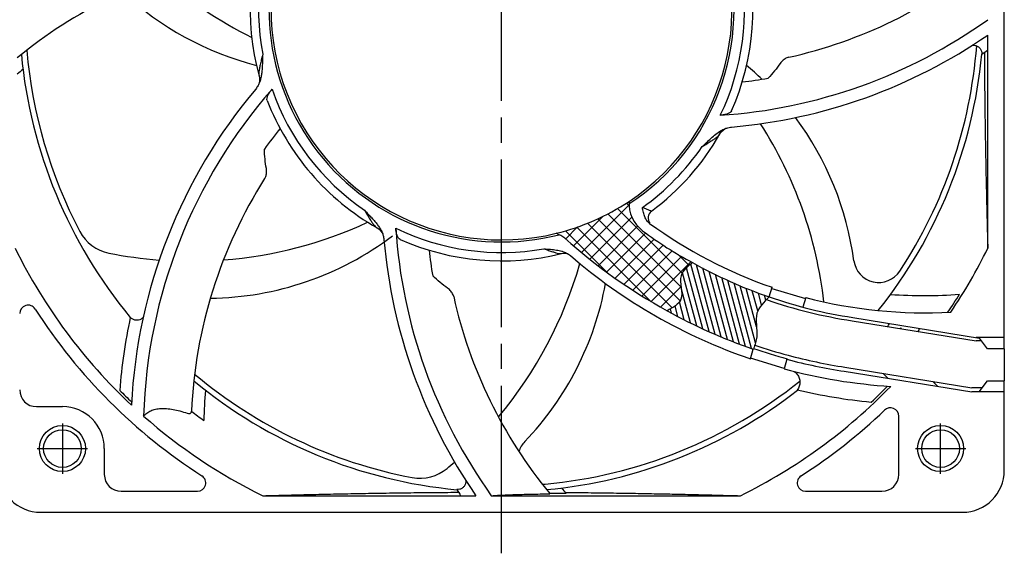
# Model space of a CAD drawing. Header units: millimetres. Extents: x 0 to 594, y 0 to 420.
# Tile 1 of 2: x 90 to 207, y 168 to 231. Entities that reach past the tile are written whole.
import ezdxf

# ---------------------------------------------------------------- set-up
doc = ezdxf.new("R2010")
doc.units = ezdxf.units.MM
doc.linetypes.add('CENTER', pattern=[27, 20, -2, 3, -2])

msp = doc.modelspace()

# ---------------------------------------------------------------- hatches: boundary and pattern name
at = {"ltscale": 0.7869124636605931}
h = msp.add_hatch(dxfattribs=at)
h.set_pattern_fill('ANSI37', scale=10, style=0)
h.set_pattern_definition([(45, (1622.375347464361, -614.6551905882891), (-0.8838834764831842, 0.8838834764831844), []), (135, (1622.375347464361, -614.6551905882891), (-0.8838834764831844, -0.8838834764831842), [])])
edge = h.paths.add_edge_path()
edge.add_spline(control_points=[(166.7486042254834, 196.5478419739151), (167.4636715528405, 196.9290728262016), (169.1133352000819, 197.8085741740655), (167.8012431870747, 200.7310802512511), (169.2080611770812, 201.8200318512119), (169.8061986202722, 202.283021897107)], knot_values=[0, 0, 0, 0, 2.150572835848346, 4.961381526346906, 7.040385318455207, 7.040385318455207, 7.040385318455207, 7.040385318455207], degree=3, periodic=0)
edge.add_arc((190.8050281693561, 241.6933097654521), 44.6555890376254, 232.8532893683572, 241.95014470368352, ccw=False)
edge.add_arc((166.2058383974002, 209.3235945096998), 4, 176.1465010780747, 233.72855396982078, ccw=False)
edge.add_arc((147.0000000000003, 232.5000000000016), 27.50000000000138, 283.74755738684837, 303.59153109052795, ccw=False)
edge.add_arc((150.1384859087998, 198.5447366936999), 8.000000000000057, 56.33079000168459, 64.87514822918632, ccw=False)
edge.add_arc((197.6593757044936, 252.9210466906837), 64.29163245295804, 227.9205475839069, 241.262991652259)
h = msp.add_hatch()
h.set_pattern_fill('ANSI31', scale=5, angle=60, style=0)
h.set_pattern_definition([(105, (1622.375347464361, -614.6551905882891), (-0.6037036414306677, -0.1617619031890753), [])])
edge = h.paths.add_edge_path()
edge.add_spline(control_points=[(169.8061986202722, 202.283021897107), (169.2080611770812, 201.8200318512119), (167.8012431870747, 200.7310802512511), (169.1133352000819, 197.8085741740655), (167.4636715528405, 196.9290728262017), (166.7486042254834, 196.5478419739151)], knot_values=[0, 0, 0, 0, 2.079003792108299, 4.889812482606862, 7.040385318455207, 7.040385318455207, 7.040385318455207, 7.040385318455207], degree=3, periodic=0)
edge.add_arc((198.0209458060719, 253.0331620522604), 64.56431469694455, 241.0294804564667, 251.0443861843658)
edge.add_line((177.0481593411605, 191.9701375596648), (177.0699839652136, 192.0343106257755))
edge.add_spline(control_points=[(177.0699839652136, 192.0343106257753), (177.2348411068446, 192.4920270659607), (177.7195888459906, 193.8379014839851), (176.9565042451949, 196.2818634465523), (178.3088270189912, 197.5880521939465), (178.9373624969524, 198.1951454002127)], knot_values=[0, 0, 0, 0, 1.448563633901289, 4.259372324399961, 6.700273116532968, 6.700273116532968, 6.700273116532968, 6.700273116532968], degree=3, periodic=0)
edge.add_arc((197.351980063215, 251.5703720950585), 56.46249166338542, 240.7999889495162, 250.9654079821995, ccw=False)

# ---------------------------------------------------------------- linework, layer by layer
at = {"color": 7, "linetype": 'CENTER'}
for p, q in [((146.9999999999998, 167.5994225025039), (146.9999999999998, 297.4005774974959)), ((94.60001039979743, 183.0999130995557), (94.60001039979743, 177.0999063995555)), ((199.4000868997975, 177.1000103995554), (199.4000868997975, 183.1000103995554)), ((91.60001039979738, 180.0999130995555), (97.60001039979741, 180.0999130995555)), ((196.4000868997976, 180.1000103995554), (202.4000935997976, 180.1000103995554))]:
    msp.add_line(p, q, dxfattribs=at)
at = {"color": 7}
for p, q in [((206.9999999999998, 192.0000000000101), (206.9999999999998, 287.4999999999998)), ((205.0295254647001, 204.0009355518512), (205.0295254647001, 229.4461331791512)), ((118.0648013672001, 224.5782400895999), (118.0648180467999, 224.5781791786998)), ((154.6596160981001, 203.3998266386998), (154.8747016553, 203.3513805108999)), ((154.9877585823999, 203.3047378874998), (155.2275536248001, 203.1265032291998)), ((178.9373624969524, 198.1951454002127), (179.2853988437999, 199.3430115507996)), ((179.2448320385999, 199.2093227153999), (183.2638750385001, 197.9897763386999)), ((183.3044418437, 198.1234651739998), (182.955756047, 196.9743631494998)), ((188.9171997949, 195.7414598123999), (204.0501272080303, 193.282328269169)), ((207.0000000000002, 193.3500000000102), (203.6336910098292, 193.3500000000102)), ((204.2962962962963, 192.9500000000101), (204.0501272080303, 193.282328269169)), ((204.9999999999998, 192.0000000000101), (204.0501272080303, 193.282328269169)), ((176.6995288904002, 190.8212179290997), (177.0481593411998, 191.9701375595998)), ((177.0481593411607, 191.9701375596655), (177.0699839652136, 192.0343106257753)), ((206.9999999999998, 192.0000000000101), (204.9999999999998, 192.0000000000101)), ((206.9999999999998, 192.0000000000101), (206.9999999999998, 188.20000000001)), ((180.7376718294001, 189.6646158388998), (176.7186288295, 190.8841622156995)), ((181.0672023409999, 190.7505911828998), (180.7185718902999, 189.6016715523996)), ((187.9083729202, 189.3201329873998), (203.1090006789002, 186.8499999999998)), ((193.1536574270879, 188.4677635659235), (192.5488097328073, 189.0726112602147)), ((199.0636978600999, 187.5073699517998), (198.4588501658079, 188.1122176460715)), ((204.0000000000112, 186.8500000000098), (204.9999999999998, 188.20000000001)), ((204.9999999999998, 188.20000000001), (206.9999999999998, 188.20000000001)), ((206.9999999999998, 177.4999999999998), (206.9999999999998, 188.20000000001)), ((207.0000000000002, 186.8500000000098), (203.109000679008, 186.8500000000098)), ((204.0000000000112, 186.8500000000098), (204.3703703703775, 187.3500000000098)), ((91.50000000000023, 185.0999999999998), (94.60000000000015, 185.0999999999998)), ((194.3999999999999, 176.9999999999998), (194.3999999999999, 183.9596817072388)), ((99.60000000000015, 180.0999999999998), (99.60000000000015, 176.9999999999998)), ((101.6000000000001, 174.9999999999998), (110.7112620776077, 174.9999999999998)), ((118.5009355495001, 174.4704745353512), (143.9461331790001, 174.4704745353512)), ((145.7778009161, 174.4704745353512), (175.4990644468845, 174.4704745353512)), ((154.725365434, 174.7180228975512), (152.7652216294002, 174.7180228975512)), ((183.2887379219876, 174.9999999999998), (192.3999999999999, 174.9999999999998)), ((92.00000000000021, 172.4999999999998), (201.9999999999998, 172.4999999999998))]:
    msp.add_line(p, q, dxfattribs=at)
at = {"color": 7, "linetype": 'Continuous'}
for p, q in [((188.8530405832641, 195.3466388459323), (203.6336910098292, 192.9500000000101)), ((204.2962962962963, 192.9500000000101), (203.6336910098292, 192.9500000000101)), ((187.9885719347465, 189.8136591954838), (203.109000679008, 187.3500000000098)), ((204.3703703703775, 187.3500000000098), (203.109000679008, 187.3500000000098))]:
    msp.add_line(p, q, dxfattribs=at)
at = {"color": 7}
for points in [[(118.0648268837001, 224.5781592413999), (118.1182538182, 224.2914215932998), (118.1212277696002, 223.9872803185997), (118.0804172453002, 223.7420949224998), (118.0295333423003, 223.5882321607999), (118.0173113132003, 223.5609001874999)], [(173.0618444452, 217.6413301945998), (173.2268200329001, 217.8818628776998), (173.4397774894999, 218.0990261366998), (173.6420071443, 218.2435409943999), (173.7867848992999, 218.3163580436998), (173.8147538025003, 218.3270423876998)], [(132.1413301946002, 206.4381555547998), (132.3818628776, 206.2731799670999), (132.5990261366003, 206.0602225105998), (132.7435409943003, 205.8579928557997), (132.8163580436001, 205.7132151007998), (132.8270423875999, 205.6852461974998)], [(154.1758425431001, 203.3708624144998), (154.3838719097, 203.4052678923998), (154.6596160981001, 203.3998266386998)]]:
    msp.add_lwpolyline(points, dxfattribs=at)
for centre, radius in [((94.60000000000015, 180.0999999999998), 2.75), ((94.60000000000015, 180.0999999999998), 2.25), ((199.3999999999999, 180.0999999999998), 2.75), ((199.3999999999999, 180.0999999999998), 2.25)]:
    msp.add_circle(centre, radius, dxfattribs=at)
for centre, radius, start, end in [((146.9999999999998, 232.4999999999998), 27.75, 91.03241225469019, 284.3535281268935), ((146.9999999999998, 232.4999999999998), 27.49999999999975, 303.5915310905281, 283.7475573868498), ((146.9999999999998, 232.4999999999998), 27.75, 303.2274568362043, 88.96758774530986), ((146.9999999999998, 232.4999999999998), 30, 156.2021135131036, 195.3110016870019), ((146.9999999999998, 232.4999999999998), 29, 154.1811206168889, 190.6365584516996), ((146.9999999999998, 232.4999999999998), 30, 336.2021135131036, 15.31100168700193), ((125.0362212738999, 183.1685452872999), 56.4, 102.5992116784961, 129.4255063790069), ((146.9999999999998, 232.4999999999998), 29, 334.1811206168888, 10.63655860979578), ((168.9637787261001, 281.8314547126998), 56.4, 282.5992116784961, 309.42550570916), ((139.4937604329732, 273.9157533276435), 50, 228.5996907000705, 243.5022267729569), ((126.985204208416, 261.6538500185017), 37, 227.0860009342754, 255.5496335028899), ((168.9637787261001, 281.8314547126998), 62.1, 273.823760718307, 305.5046389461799), ((168.9637787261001, 281.8314547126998), 63.6, 274.9542934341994, 304.5462632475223), ((146.9999999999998, 232.4999999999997), 56.86999999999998, 326.6929557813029, 355.6197724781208), ((146.9999999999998, 232.4999999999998), 57.555, 185.3596950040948, 219.6772003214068), ((146.9999999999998, 232.4999999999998), 56.86999999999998, 184.9099723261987, 207.7740571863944), ((146.9999999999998, 232.4999999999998), 57.555, 321.3711498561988, 354.6772003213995), ((168.9637787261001, 281.8314547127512), 65.1, 302.8802721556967, 303.6237745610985), ((152.3833264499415, 197.5491943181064), 37, 46.00901300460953, 49.835347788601), ((125.0362212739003, 183.1685452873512), 54.9, 129.8037104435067, 130.724777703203), ((168.9637787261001, 281.8314547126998), 58.3790497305, 276.6501473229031, 279.7070041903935), ((166.3518692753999, 182.0866569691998), 63.6, 139.9543145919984, 177.1136761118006), ((166.3518692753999, 182.0866569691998), 62.1, 138.823760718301, 178.2574623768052), ((146.9999999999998, 232.4999999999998), 29, 199.1811206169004, 235.6365584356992), ((146.9999999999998, 232.4999999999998), 30, 201.2021135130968, 240.3110637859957), ((135.7932662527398, 191.928860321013), 50, 6.513663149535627, 32.59655912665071), ((152.3833264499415, 197.5491943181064), 37, 7.714402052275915, 36.58450823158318), ((166.3518692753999, 182.0866569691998), 58.3790497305, 141.6501473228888, 144.7070041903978), ((146.9999999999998, 232.4999999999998), 30, 306.6169502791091, 330.3110497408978), ((146.9999999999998, 232.4999999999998), 29, 305.4454036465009, 325.6365565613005), ((166.3518692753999, 182.0866569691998), 56.4, 147.5992116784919, 177.4951556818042), ((147.0000000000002, 232.5000000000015), 27.50000000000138, 283.7475573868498, 303.5915310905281), ((166.2058383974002, 209.3235945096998), 4, 176.1465010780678, 233.7285539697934), ((165.4902910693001, 207.6181497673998), 0.9999780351, 126.6157915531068, 217.9803868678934), ((109.9397963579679, 252.4536854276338), 50, 274.446551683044, 294.9307982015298), ((197.4133430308, 251.8518692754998), 55.54999999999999, 233.8873815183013, 250.9534866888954), ((101.1058359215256, 208.3293027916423), 5, 207.7740571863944, 258.6787261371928), ((196.3314547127, 210.5362212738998), 62.1, 183.8237607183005, 215.5046389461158), ((146.9999999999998, 232.4999999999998), 29, 244.1811206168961, 280.0276155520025), ((150.1384859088, 198.5447366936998), 8, 56.33079000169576, 64.8751482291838), ((190.8050281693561, 241.6933097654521), 44.65558903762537, 232.8532893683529, 241.9501447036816), ((111.7275811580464, 235.0289307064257), 37, 270.8136956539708, 306.9782049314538), ((196.3314547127, 210.5362212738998), 63.6, 184.9543151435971, 214.5462632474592), ((146.9999999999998, 232.4999999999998), 30, 246.2021135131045, 283.8387904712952), ((197.6593757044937, 252.9210466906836), 64.291632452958, 227.9205475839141, 241.2629916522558), ((146.9999999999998, 232.4999999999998), 64.65, 206.1562628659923, 226.9075265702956), ((109.9397963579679, 252.4536854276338), 50, 258.6787261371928, 265.6530487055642), ((196.3314547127, 210.5362212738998), 58.3790497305, 186.6501473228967, 189.7070041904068), ((146.9999999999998, 232.4999999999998), 64.65, 326.0500495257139, 333.8437371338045), ((108.2929215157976, 215.96608541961), 50, 320.067138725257, 343.9881468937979), ((197.4133430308, 251.8518692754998), 64.45, 229.1144111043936, 251.2527783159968), ((197.351980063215, 251.5703720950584), 56.46249166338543, 240.7999889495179, 250.9654079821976), ((192.0213060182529, 202.9186054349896), 3, 187.7144020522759, 326.6929557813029), ((123.0308089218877, 206.499674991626), 37, 316.2858306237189, 349.5564462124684), ((196.3314547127, 210.5362212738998), 56.4, 192.5992116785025, 219.4255057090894), ((197.3519800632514, 251.5703720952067), 56.46249166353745, 250.9654079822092, 261.4085775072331), ((197.4133430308, 251.8518692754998), 55.54999999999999, 255.2865133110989, 273.3184040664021), ((197.4133430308, 251.8518692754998), 53.5, 265.7394985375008, 274.5538161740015), ((146.9999999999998, 232.4999999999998), 64.36158536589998, 325.8557495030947, 328.133430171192), ((90.50000000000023, 196.2112620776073), 1, 32.71176301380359, 180), ((146.9999999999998, 232.4999999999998), 66.15, 212.7117630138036, 237.2882369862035), ((198.020945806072, 253.0331620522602), 64.56431469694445, 241.029480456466, 251.0443861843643), ((166.3518692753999, 182.0866569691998), 65.1, 167.8802674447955, 175.6375300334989), ((147.000090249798, 232.5000103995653), 59.6, 320.5947629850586, 321.0369501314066), ((147.0000902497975, 232.5000103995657), 60.9375, 321.3238605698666, 321.4168558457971), ((196.1772104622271, 193.2222844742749), 2, 141.3856663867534, 143.2514503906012), ((197.4133430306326, 251.85186927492), 63.1822172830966, 251.2173398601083, 255.0247020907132), ((197.4133430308, 251.8518692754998), 63.25, 255.022660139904, 261.3570664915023), ((197.4133430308, 251.8518692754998), 64.45, 254.9872216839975, 266.4668313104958), ((146.9999999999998, 232.4999999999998), 57.555, 230.3596950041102, 264.6772003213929), ((146.9999999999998, 232.4999999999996), 56.86999999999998, 229.9099723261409, 259.2026286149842), ((146.9999999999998, 232.4999999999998), 56.86999999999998, 275.2643843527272, 308.7593949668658), ((91.50000000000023, 187.0999999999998), 2, 180, 270), ((146.9999999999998, 232.4999999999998), 64.36158536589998, 224.9382665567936, 226.6914670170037), ((166.3518692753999, 182.0866569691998), 54.9, 174.8037104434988, 178.5692663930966), ((146.9999999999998, 232.4999999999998), 57.555, 275.3596950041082, 307.8505575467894), ((146.9999999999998, 232.4999999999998), 64.65, 296.1562628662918, 315.918671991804), ((197.4133430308, 251.8518692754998), 66.5, 256.8524241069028, 264.5780301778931), ((146.9999999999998, 232.4999999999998), 64.36158536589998, 313.2870331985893, 315.7196980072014), ((94.60000000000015, 180.0999999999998), 5, 0, 90), ((146.9999999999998, 232.4999999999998), 60.56093945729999, 232.348303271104, 234.0769246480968), ((146.9999999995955, 232.4999999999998), 66.15, 302.7117630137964, 313.7085525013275), ((193.3999999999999, 183.9596817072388), 1, 0, 133.7085525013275), ((146.9999999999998, 232.4999999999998), 64.65, 228.640629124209, 243.8437371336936), ((151.942659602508, 178.8572277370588), 3, 136.285830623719, 162.760549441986), ((91.99999999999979, 177.4999999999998), 5, 180, 270), ((137.2828687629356, 181.5483144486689), 5, 259.2026286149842, 310.1072975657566), ((108.2929215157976, 215.96608541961), 50, 310.1072975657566, 311.4542862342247), ((201.9999999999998, 177.4999999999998), 5, 270, 0), ((101.6000000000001, 176.9999999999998), 2, 180, 270), ((110.7112620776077, 175.9999999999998), 1, 270, 57.28823698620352), ((183.2887379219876, 175.9999999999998), 1, 122.7117630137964, 270), ((192.3999999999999, 176.9999999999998), 2, 270, 0), ((196.3314547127, 210.5362212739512), 65.1, 212.8802721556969, 213.6237745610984), ((151.942659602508, 178.8572277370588), 3, 268.2681453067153, 275.2643843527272), ((196.3314547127, 210.5362212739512), 54.9, 219.8037104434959, 220.7247777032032)]:
    msp.add_arc(centre, radius, start, end, dxfattribs=at)
at = {"color": 7, "linetype": 'Continuous'}
for centre, radius, start, end in [((197.4133430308, 251.8518692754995), 57.14999999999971, 250.7968906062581, 261.3897761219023), ((198.2241891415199, 254.8827824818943), 65.8875000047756, 251.4012823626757, 255.0226601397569), ((197.4133430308, 251.8518692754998), 62.75, 255.022660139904, 261.3570664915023)]:
    msp.add_arc(centre, radius, start, end, dxfattribs=at)
at = {"color": 7, "ltscale": 0.7032143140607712}
msp.add_arc((146.9999999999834, 232.50000000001), 62.81256385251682, 322.2857146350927, 322.6971862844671, dxfattribs=at)
at = {"color": 7}
for points, knots in [([(203.2001103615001, 228.2326338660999), (203.3119927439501, 228.2458443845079), (203.5434620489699, 228.2324191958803), (203.8632207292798, 228.092111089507), (204.1201732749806, 227.8461537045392), (204.2816992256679, 227.5225386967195), (204.31134068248, 227.2799620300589), (204.3056138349, 227.1600291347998)], [0, 0, 0, 0, 0.3379787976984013, 0.6787916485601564, 1.026973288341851, 1.383477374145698, 1.743686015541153, 1.743686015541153, 1.743686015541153, 1.743686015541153]), ([(118.4983447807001, 227.1472351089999), (118.4905504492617, 226.9172797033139), (118.4785521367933, 226.4858072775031), (118.4582810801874, 225.8754731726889), (118.4262487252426, 225.3304061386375), (118.3740080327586, 224.8277707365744), (118.2900249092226, 224.3446131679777), (118.1720461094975, 223.9211959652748), (118.0664924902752, 223.663654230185), (118.0173214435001, 223.5608958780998)], [0, 0, 0, 0, 0.6902623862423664, 1.294920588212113, 1.831956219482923, 2.327978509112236, 2.81017774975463, 3.301623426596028, 3.643374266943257, 3.643374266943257, 3.643374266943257, 3.643374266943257]), ([(118.4983660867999, 227.1470630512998), (118.4423350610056, 226.9218299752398), (118.3400794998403, 226.5062786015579), (118.2041904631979, 225.9355762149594), (118.1046444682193, 225.4671975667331), (118.0462139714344, 225.0947518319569), (118.0295101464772, 224.8080735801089), (118.0466149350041, 224.644712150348), (118.0648013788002, 224.5782400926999)], [0, 0, 0, 0, 0.6962935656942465, 1.283853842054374, 1.759872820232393, 2.132681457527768, 2.413501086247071, 2.620246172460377, 2.620246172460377, 2.620246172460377, 2.620246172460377]), ([(181.2663002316, 226.7895800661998), (181.1901368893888, 226.7725566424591), (181.0386772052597, 226.7227814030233), (180.8230476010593, 226.6111879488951), (180.6177765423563, 226.4649019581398), (180.4255821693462, 226.2845995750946), (180.312315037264, 226.14472173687), (180.2598221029, 226.0692260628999)], [0, 0, 0, 0, 0.2341278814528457, 0.475331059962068, 0.7259600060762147, 0.9878801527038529, 1.263735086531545, 1.263735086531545, 1.263735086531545, 1.263735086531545]), ([(204.6187933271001, 227.1630616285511), (204.6238334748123, 226.3148114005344), (204.6366834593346, 224.5653947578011), (204.6634742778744, 221.9367325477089), (204.6977536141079, 219.3034536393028), (204.7378661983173, 216.7459139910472), (204.7832140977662, 214.2511984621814), (204.8339057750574, 211.7812263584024), (204.8909398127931, 209.2768061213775), (204.9558087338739, 206.6794525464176), (205.0038635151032, 204.9102754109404), (205.0295254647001, 204.0009355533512)], [0, 0, 0, 0, 2.544795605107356, 5.248383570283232, 7.88638549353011, 10.44529160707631, 12.92193765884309, 15.37176124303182, 17.85676188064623, 20.43714020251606, 23.16624584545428, 23.16624584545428, 23.16624584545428, 23.16624584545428]), ([(180.2598221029, 226.0692260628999), (180.0455697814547, 225.761087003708), (179.5833765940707, 225.1483731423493), (179.0763047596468, 224.5722562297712), (178.8070631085, 224.2882257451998)], [0, 0, 0, 0, 1.125914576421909, 2.300001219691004, 2.300001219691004, 2.300001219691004, 2.300001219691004]), ([(118.0173214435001, 223.5608958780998), (117.9947329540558, 223.5136901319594), (117.894884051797, 223.3183960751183), (117.7715252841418, 223.1346358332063), (117.6640614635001, 223.0067785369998)], [0, 0, 0, 0, 0.1569955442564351, 0.6580580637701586, 0.6580580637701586, 0.6580580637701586, 0.6580580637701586]), ([(119.0306861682, 221.6502311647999), (119.0008425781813, 221.7271641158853), (119.0050992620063, 221.9388518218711), (119.1230238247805, 222.2642780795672), (119.3306041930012, 222.6243134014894), (119.5109742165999, 222.858744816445), (119.6099441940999, 222.9718919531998)], [0, 0, 0, 0, 0.2475557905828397, 0.6025470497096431, 1.03671444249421, 1.487686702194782, 1.487686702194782, 1.487686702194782, 1.487686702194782]), ([(174.4492365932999, 220.3946536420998), (174.4166917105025, 220.3208571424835), (174.2678355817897, 220.175807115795), (173.9576339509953, 220.0285212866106), (173.5547901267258, 219.9189471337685), (173.2580631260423, 219.8799201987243), (173.1050840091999, 219.8696956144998)], [0, 0, 0, 0, 0.2419624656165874, 0.5923433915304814, 1.027820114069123, 1.487781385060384, 1.487781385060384, 1.487781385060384, 1.487781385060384]), ([(170.9386892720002, 216.1312620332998), (171.148626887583, 216.3274345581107), (171.5493989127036, 216.707934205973), (172.1350184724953, 217.2487467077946), (172.7038392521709, 217.7196739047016), (173.2558716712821, 218.087573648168), (173.6363786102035, 218.2641767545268), (173.8147485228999, 218.3270574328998)], [0, 0, 0, 0, 0.8619844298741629, 1.657909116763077, 2.391117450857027, 3.07528966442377, 3.642676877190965, 3.642676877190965, 3.642676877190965, 3.642676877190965]), ([(170.9387966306, 216.1313994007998), (171.1376803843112, 216.251043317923), (171.5038251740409, 216.4725769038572), (172.0034607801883, 216.780036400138), (172.4050440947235, 217.0408403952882), (172.7097197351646, 217.2628828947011), (172.9242585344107, 217.4537970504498), (173.0276891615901, 217.5814257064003), (173.0618365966, 217.6413098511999)], [0, 0, 0, 0, 0.6962935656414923, 1.283853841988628, 1.759872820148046, 2.132681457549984, 2.413501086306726, 2.620308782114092, 2.620308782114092, 2.620308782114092, 2.620308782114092]), ([(173.8147485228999, 218.3270574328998), (173.8368236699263, 218.3348395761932), (174.0443335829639, 218.4052479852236), (174.2612808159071, 218.4521724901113), (174.4563390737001, 218.4690766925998)], [0, 0, 0, 0, 0.0702201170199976, 0.6575882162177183, 0.6575882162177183, 0.6575882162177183, 0.6575882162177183]), ([(118.9345103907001, 213.5289981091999), (118.8681224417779, 213.8983845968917), (118.7616882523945, 214.6584586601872), (118.7128660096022, 215.4243887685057), (118.7024087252, 215.8156112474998)], [0, 0, 0, 0, 1.125914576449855, 2.300001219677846, 2.300001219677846, 2.300001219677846, 2.300001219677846]), ([(118.7321900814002, 212.3079433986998), (118.803756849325, 212.4207111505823), (118.9130561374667, 212.6786094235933), (118.9785451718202, 213.0971065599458), (118.9601388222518, 213.3863999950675), (118.9345103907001, 213.5289981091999)], [0, 0, 0, 0, 0.4006810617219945, 0.8270289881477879, 1.261677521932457, 1.261677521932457, 1.261677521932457, 1.261677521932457]), ([(130.6312626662, 208.5613099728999), (130.7884193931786, 208.3931258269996), (131.0851479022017, 208.0794243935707), (131.5025354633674, 207.6333520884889), (131.865414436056, 207.2251296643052), (132.1839733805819, 206.8326064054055), (132.4662844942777, 206.4313696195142), (132.6820206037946, 206.0487268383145), (132.7893009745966, 205.792281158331), (132.8270523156, 205.6852501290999)], [0, 0, 0, 0, 0.6905485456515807, 1.295420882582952, 1.832629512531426, 2.32882039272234, 2.811218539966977, 3.302893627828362, 3.643374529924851, 3.643374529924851, 3.643374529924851, 3.643374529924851]), ([(130.6313994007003, 208.5612033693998), (130.7510433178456, 208.3623196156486), (130.9725769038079, 207.996174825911), (131.2800364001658, 207.4965392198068), (131.5408403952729, 207.0949559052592), (131.7628828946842, 206.790280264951), (131.9537970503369, 206.575741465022), (132.081425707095, 206.4723108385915), (132.1413098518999, 206.4381634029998)], [0, 0, 0, 0, 0.6962935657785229, 1.283853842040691, 1.759872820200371, 2.132681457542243, 2.413501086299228, 2.62030878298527, 2.62030878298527, 2.62030878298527, 2.62030878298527]), ([(164.8938647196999, 208.4207640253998), (164.8824045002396, 208.4253570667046), (164.8369406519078, 208.4436322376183), (164.7360643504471, 208.4845830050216), (164.5723383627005, 208.5516110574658), (164.3544167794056, 208.6424609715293), (164.0964333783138, 208.7524193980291), (163.913110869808, 208.832498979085), (163.8177955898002, 208.8746255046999)], [0, 0, 0, 0, 0.0370390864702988, 0.1469981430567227, 0.3266136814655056, 0.5677828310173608, 0.855293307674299, 1.167922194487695, 1.167922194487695, 1.167922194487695, 1.167922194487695]), ([(164.6735972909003, 206.9752351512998), (164.5503980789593, 207.065139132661), (164.3216051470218, 207.300091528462), (164.0777091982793, 207.7517406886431), (163.9170389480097, 208.2900013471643), (163.8507109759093, 208.6742198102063), (163.8178454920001, 208.8746636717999)], [0, 0, 0, 0, 0.4575444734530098, 0.9662660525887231, 1.525871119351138, 2.135232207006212, 2.135232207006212, 2.135232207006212, 2.135232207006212]), ([(132.8270523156, 205.6852501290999), (132.8446312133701, 205.635411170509), (132.9120691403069, 205.4266918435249), (132.9547043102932, 205.2095220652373), (132.9690802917, 205.0436370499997)], [0, 0, 0, 0, 0.1585448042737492, 0.6580651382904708, 0.6580651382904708, 0.6580651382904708, 0.6580651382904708]), ([(134.8946536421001, 205.0507634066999), (134.8190979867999, 205.0840840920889), (134.6724185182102, 205.2368504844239), (134.5257254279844, 205.5503401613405), (134.417943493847, 205.9516508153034), (134.3797209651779, 206.2449177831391), (134.3696956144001, 206.3949159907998)], [0, 0, 0, 0, 0.2477303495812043, 0.6026696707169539, 1.036685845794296, 1.487684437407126, 1.487684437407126, 1.487684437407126, 1.487684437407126]), ([(152.0495449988, 203.9430026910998), (152.2404483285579, 203.8796343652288), (152.5917664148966, 203.7624454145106), (153.0723112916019, 203.6015877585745), (153.463228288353, 203.4773479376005), (153.7695067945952, 203.3952533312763), (153.9974617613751, 203.3569465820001), (154.1262219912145, 203.3586410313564), (154.1756994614, 203.3708163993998)], [0, 0, 0, 0, 0.6034373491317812, 1.111075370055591, 1.520140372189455, 1.834193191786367, 2.060873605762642, 2.213734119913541, 2.213734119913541, 2.213734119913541, 2.213734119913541]), ([(152.0495624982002, 203.9430011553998), (152.3088800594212, 203.920777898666), (152.8095648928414, 203.8803290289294), (153.5276320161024, 203.8001088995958), (153.9821223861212, 203.709264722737), (154.1938686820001, 203.6492619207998)], [0, 0, 0, 0, 0.7808042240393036, 1.506877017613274, 2.16712808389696, 2.16712808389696, 2.16712808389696, 2.16712808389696]), ([(140.5692260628, 199.2401778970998), (140.2610870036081, 199.4544302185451), (139.6483731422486, 199.9166234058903), (139.0722562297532, 200.4236952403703), (138.7882257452, 200.6929368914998)], [0, 0, 0, 0, 1.125914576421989, 2.300001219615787, 2.300001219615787, 2.300001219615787, 2.300001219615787]), ([(141.2895800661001, 198.2336997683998), (141.2725566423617, 198.3098631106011), (141.2227814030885, 198.461322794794), (141.1111879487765, 198.6769523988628), (140.9649019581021, 198.882223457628), (140.7845995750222, 199.0744178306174), (140.6447217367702, 199.1876849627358), (140.5692260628, 199.2401778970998)], [0, 0, 0, 0, 0.2341278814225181, 0.475331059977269, 0.7259600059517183, 0.9878801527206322, 1.263735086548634, 1.263735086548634, 1.263735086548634, 1.263735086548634]), ([(104.2430373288, 195.7780043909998), (104.1732478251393, 195.6895275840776), (104.0000739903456, 195.5353551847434), (103.6748016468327, 195.4084972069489), (103.3192570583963, 195.4006957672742), (102.9761879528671, 195.515274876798), (102.7836509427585, 195.6658692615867), (102.7028721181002, 195.7547493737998)], [0, 0, 0, 0, 0.338065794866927, 0.6787816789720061, 1.026831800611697, 1.3833878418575, 1.743698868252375, 1.743698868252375, 1.743698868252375, 1.743698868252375]), ([(181.8969911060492, 189.2975303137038), (181.9111747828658, 189.2889732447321), (182.061398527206, 189.1948473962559), (182.3183621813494, 188.9600275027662), (182.5575713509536, 188.5180776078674), (182.6365637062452, 188.0164018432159), (182.548041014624, 187.5189832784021), (182.387382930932, 187.2245011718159), (182.2872546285, 187.0950051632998)], [0.2845486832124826, 0.2845486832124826, 0.2845486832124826, 0.2845486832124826, 0.3340850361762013, 0.8145143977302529, 1.309655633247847, 1.813308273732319, 2.308723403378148, 2.799797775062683, 2.799797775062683, 2.799797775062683, 2.799797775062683]), ([(104.2805868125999, 183.9750143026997), (104.3961843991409, 184.1070271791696), (104.6617865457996, 184.3513715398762), (105.1448391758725, 184.6284419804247), (105.7106165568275, 184.8108007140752), (106.3517149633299, 184.8953908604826), (107.060830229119, 184.8835364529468), (107.8306942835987, 184.7790129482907), (108.6538396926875, 184.5874007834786), (109.2132702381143, 184.4123224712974), (109.5005790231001, 184.3132095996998)], [0, 0, 0, 0, 0.5264141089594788, 1.07252795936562, 1.657983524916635, 2.298246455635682, 3.003909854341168, 3.779470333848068, 4.624759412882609, 5.536530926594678, 5.536530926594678, 5.536530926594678, 5.536530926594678]), ([(109.5005790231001, 184.3132095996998), (109.5824173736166, 184.2849778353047), (109.734486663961, 184.2455336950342), (109.9647833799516, 184.3340184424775), (110.0027222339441, 184.4821635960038), (110.0057577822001, 184.5515544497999)], [0, 0, 0, 0, 0.2597131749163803, 0.4574260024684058, 0.6657976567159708, 0.6657976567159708, 0.6657976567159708, 0.6657976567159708]), ([(142.7326338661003, 176.2998896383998), (142.7458443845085, 176.1880072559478), (142.7324191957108, 175.9565379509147), (142.5921110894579, 175.6367792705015), (142.3461537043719, 175.3798267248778), (142.0225386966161, 175.2183007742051), (141.7799620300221, 175.1886593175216), (141.6600291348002, 175.1943861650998)], [0, 0, 0, 0, 0.3379787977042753, 0.6787916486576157, 1.026973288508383, 1.383477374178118, 1.74368601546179, 1.74368601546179, 1.74368601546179, 1.74368601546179]), ([(118.5009355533, 174.4704745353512), (119.5271231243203, 174.4994339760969), (121.5217800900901, 174.5533420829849), (124.4506549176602, 174.6252216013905), (127.2782441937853, 174.6875033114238), (130.0796050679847, 174.7419514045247), (132.9179509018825, 174.7893819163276), (135.8297725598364, 174.8295627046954), (138.7544401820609, 174.8608366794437), (140.7079960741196, 174.8755318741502), (141.6631162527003, 174.8812069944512)], [0, 0, 0, 0, 3.07978834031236, 5.986148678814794, 8.789261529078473, 11.56460449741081, 14.39180884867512, 17.30547667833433, 20.3008877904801, 23.16629890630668, 23.16629890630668, 23.16629890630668, 23.16629890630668]), ([(145.7778009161, 174.4704745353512), (146.1023118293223, 174.4971096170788), (146.8847597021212, 174.5431260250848), (148.2651355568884, 174.5992617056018), (150.064705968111, 174.6499868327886), (151.4066489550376, 174.6759188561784), (152.1508763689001, 174.6878846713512)], [0, 0, 0, 0, 0.9768064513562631, 2.350962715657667, 4.144541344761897, 6.377512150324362, 6.377512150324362, 6.377512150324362, 6.377512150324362]), ([(152.1508763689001, 174.6878846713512), (152.266038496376, 174.6897362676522), (152.4867659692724, 174.6846797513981), (152.6024932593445, 174.7151854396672), (152.7785351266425, 174.7018294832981), (152.7652216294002, 174.7180228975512)], [0, 0, 0, 0, 0.3455310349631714, 0.5528646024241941, 0.6157556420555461, 0.6157556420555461, 0.6157556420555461, 0.6157556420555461]), ([(154.7268097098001, 174.8638728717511), (155.6024685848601, 174.8563793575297), (157.3777419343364, 174.8386551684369), (160.0276344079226, 174.8047140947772), (162.6471618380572, 174.7639920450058), (165.1922281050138, 174.7179135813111), (167.6931543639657, 174.6666614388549), (170.2092038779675, 174.6093976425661), (172.8129919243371, 174.544392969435), (174.5862213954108, 174.4962353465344), (175.4990644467, 174.4704745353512)], [0, 0, 0, 0, 2.627072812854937, 5.326077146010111, 7.950319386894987, 10.48659529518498, 12.96251951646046, 15.45466685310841, 18.03669225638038, 20.77631166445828, 20.77631166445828, 20.77631166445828, 20.77631166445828])]:
    msp.add_open_spline(points, degree=3, knots=knots, dxfattribs=at)
for points in [[(204.6176274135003, 227.3629952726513), (204.6180086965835, 227.2963506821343), (204.6183973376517, 227.2297061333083), (204.6187933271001, 227.1630616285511)], [(154.1938686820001, 203.6492619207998), (154.2201919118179, 203.6418026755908), (154.2464434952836, 203.6340850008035), (154.2726093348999, 203.6260911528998)], [(154.2726093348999, 203.6260911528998), (154.4418445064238, 203.5743886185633), (154.6083562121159, 203.5107665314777), (154.7663961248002, 203.4311607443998)], [(154.7663961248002, 203.4311607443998), (154.8422908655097, 203.3929320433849), (154.916438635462, 203.3509441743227), (154.9879382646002, 203.3050176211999)], [(194.7400932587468, 194.3920706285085), (194.7051212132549, 194.4268338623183), (194.6701489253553, 194.4615968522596), (194.6351763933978, 194.4963595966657)], [(141.6631162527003, 174.8812069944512), (141.7297425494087, 174.8816028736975), (141.7963688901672, 174.8819914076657), (141.8629952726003, 174.8823725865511)], [(154.5993236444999, 174.8649550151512), (154.6418190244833, 174.8645972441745), (154.6843143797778, 174.8642365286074), (154.7268097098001, 174.8638728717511)]]:
    msp.add_open_spline(points, degree=3, dxfattribs=at)
at = {"color": 7, "ltscale": 0.7869124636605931}
for points, knots in [([(169.8061986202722, 202.283021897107), (169.2080611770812, 201.8200318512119), (167.8012431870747, 200.7310802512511), (169.1133352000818, 197.8085741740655), (167.4636715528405, 196.9290728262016), (166.7486042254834, 196.5478419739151)], [0, 0, 0, 0, 2.079003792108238, 4.889812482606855, 7.04038531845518, 7.04038531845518, 7.04038531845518, 7.04038531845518]), ([(178.9373624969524, 198.1951454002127), (178.3088270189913, 197.5880521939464), (176.956504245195, 196.2818634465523), (177.7195888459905, 193.837901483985), (177.2348411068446, 192.4920270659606), (177.0699839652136, 192.0343106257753)], [0, 0, 0, 0, 2.440900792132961, 5.251709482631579, 6.700273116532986, 6.700273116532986, 6.700273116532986, 6.700273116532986])]:
    msp.add_open_spline(points, degree=3, knots=knots, dxfattribs=at)

doc.saveas('drawing.dxf')
